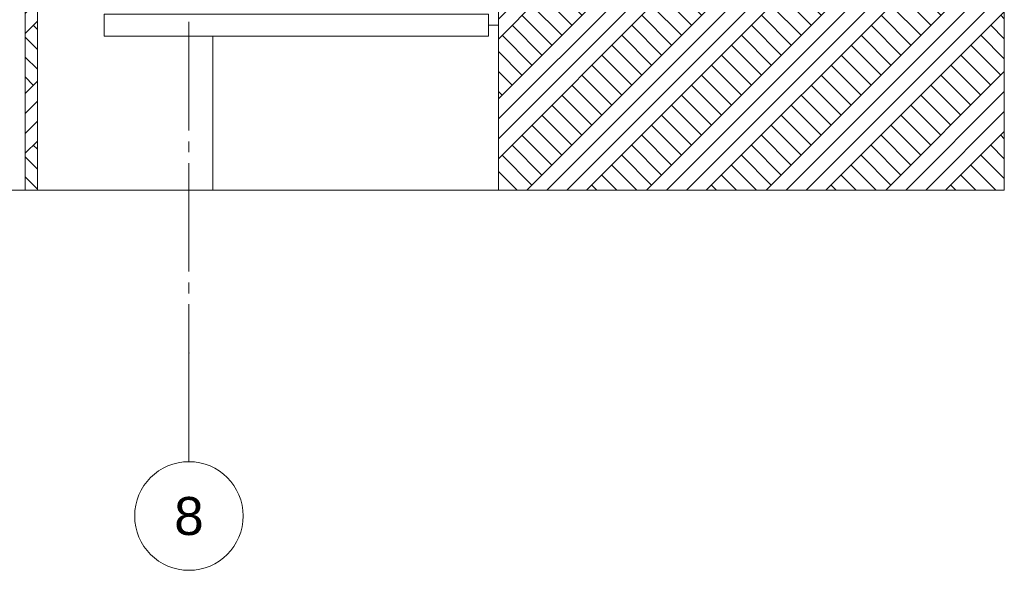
# Model space of a CAD drawing. Header units: millimetres. Extents: x -9479 to 359764, y -50700 to 13856.
# Tile 29 of 37: x 277034 to 286110, y -50700 to -45630. Entities that reach past the tile are written whole.
import ezdxf
from ezdxf.enums import TextEntityAlignment as Align

# ---------------------------------------------------------------- set-up
doc = ezdxf.new("R2010")
doc.units = ezdxf.units.MM
doc.header["$MEASUREMENT"] = 0
doc.linetypes.add('Streep-streepje', pattern=[1300, 1000, -100, 100, -100])
for name, color, linetype in [('22 NC Binnenwanden', 7, 'Continuous'), ('23 Vloeren', 7, 'Continuous'), ('23 Vloeren Laagscheidingslijnen', 7, 'Continuous'), ('90_0 Terrein', 7, 'Continuous'), ('90_0 Terrein Doorsnede-arcering', 7, 'Continuous'), ('Stramien', 7, 'Continuous')]:
    doc.layers.add(name, color=color, linetype=linetype)
doc.styles.add('GENERATED_STYLE_7', font='Arial.ttf')
pattern_1 = [(45, (234415.1, -43200), (-275.7716, 275.7716), []), (45, (234323.2, -43108.1), (-551.543, 551.543), []), (45, (234231.26, -43016.15), (-551.543, 551.543), []), (135, (234139.33, -42924.23), (91.92388, 91.92388), [390, -390])]

# ---------------------------------------------------------------- blocks, each defined once
blk = doc.blocks.new('Section Element_313_3', base_point=(234415.1, -43200))
at = {"layer": '90_0 Terrein Doorsnede-arcering', "linetype": 'Continuous', "lineweight": 0, "true_color": 0x000000}
h = blk.add_hatch(dxfattribs=at)
h.set_pattern_fill('Grond_0003', color=18, style=0, pattern_type=2)
h.set_pattern_definition(pattern_1)
h.paths.add_polyline_path([(277197.5, -43200), (277086.4, -43200), (277086.4, -43300), (277084.4, -43300), (277084.4, -47200), (277197.5, -47200)])
h = blk.add_hatch(dxfattribs=at)
h.set_pattern_fill('Grond_0003', color=18, style=0, pattern_type=2)
h.set_pattern_definition(pattern_1)
h.paths.add_polyline_path([(281448.3, -43300), (281446.3, -43300), (281446.3, -47200), (286109.9, -47200), (286109.9, -43200), (281448.3, -43200)])
at = {"layer": '90_0 Terrein', "color": 2, "linetype": 'Continuous', "lineweight": 0}
for p, q in [((286109.9, -43200), (286109.9, -47200)), ((277084.4, -43300), (277084.4, -47200)), ((281446.3, -43300), (281446.3, -47200)), ((277197.5, -43400), (277197.5, -47200)), ((277197.5, -47200), (277084.4, -47200)), ((286109.9, -47200), (281446.3, -47200))]:
    blk.add_line(p, q, dxfattribs=at)
at = {"layer": '90_0 Terrein', "color": 1, "linetype": 'Continuous', "lineweight": 0}
for p, q in [((278814.4, -47200), (278814.4, -45780)), ((271464.4, -47200), (277084.4, -47200)), ((277197.5, -47200), (278814.4, -47200)), ((278814.4, -47200), (281446.3, -47200))]:
    blk.add_line(p, q, dxfattribs=at)
blk = doc.blocks.new('Section Element_342_3', base_point=(234415.1, -43200))
at = {"layer": '22 NC Binnenwanden', "color": 2, "linetype": 'Continuous', "lineweight": 0}
blk.add_line((281354.4, -45680), (281446.3, -45680), dxfattribs=at)
blk = doc.blocks.new('Section Element_379_3', base_point=(234415.1, -43200))
at = {"layer": '23 Vloeren', "color": 2, "linetype": 'Continuous', "lineweight": 0}
for p, q in [((277814.4, -45580), (277814.4, -45780)), ((281084.4, -45580), (278084.4, -45580)), ((281354.4, -45580), (281354.4, -45780)), ((281354.4, -45780), (277814.4, -45780))]:
    blk.add_line(p, q, dxfattribs=at)
at = {"layer": '23 Vloeren Laagscheidingslijnen', "color": 2, "linetype": 'Continuous', "lineweight": 0}
for p, q in [((278084.4, -45580), (277814.4, -45580)), ((281354.4, -45580), (281084.4, -45580))]:
    blk.add_line(p, q, dxfattribs=at)
blk = doc.blocks.new('Standard grid marker[31]_3', base_point=(278594.4, -32950))
at = {"layer": 'Stramien', "color": 9, "linetype": 'Streep-streepje', "lineweight": 0}
for p, q in [((278594.4, -33950), (278594.4, -48700)), ((278594.4, -48700), (278594.4, -49700))]:
    blk.add_line(p, q, dxfattribs=at)
at = {"layer": 'Stramien', "color": 2, "linetype": 'Continuous', "lineweight": 0, "flags": 128}
blk.add_lwpolyline([(278594.4, -50700, 1), (278594.4, -49700, 1)], format="xyb", close=True, dxfattribs=at)
at = {"layer": 'Stramien', "color": 9, "linetype": 'Streep-streepje', "lineweight": 0}
blk.add_point((278594.4, -48700), dxfattribs=at)
blk.add_point((278594.4, -48700), dxfattribs=at)
at = {"layer": 'Stramien', "color": 2, "lineweight": 0, "style": 'GENERATED_STYLE_7'}
for tag, p in [('AC_MarkerText_1_0', (278594.4, -32275)), ('AC_MarkerText_1_1', (278594.4, -50025))]:
    blk.add_attdef(tag, text='', height=350, rotation=360, dxfattribs=at).set_placement(p, align=Align.TOP_CENTER)

msp = doc.modelspace()

# ---------------------------------------------------------------- block references
at = {"layer": '22 NC Binnenwanden', "lineweight": 0}
msp.add_blockref('Section Element_342_3', (234415.1, -43200), dxfattribs=at)
at = {"layer": '23 Vloeren', "lineweight": 0}
msp.add_blockref('Section Element_379_3', (234415.1, -43200), dxfattribs=at)
at = {"layer": '90_0 Terrein', "lineweight": 0}
msp.add_blockref('Section Element_313_3', (234415.1, -43200), dxfattribs=at)
at = {"layer": 'Stramien', "color": 1, "linetype": 'Continuous', "lineweight": 0}
ref = msp.add_blockref('Standard grid marker[31]_3', (278594.4, -32950), dxfattribs=at)
ref.add_attrib('AC_MarkerText_1_1', '8', dxfattribs={"color": 2, "lineweight": 0, "height": 350, "rotation": 360, "style": 'GENERATED_STYLE_7'}).set_placement((278594.4, -50025), align=Align.TOP_CENTER)

doc.saveas('drawing.dxf')
